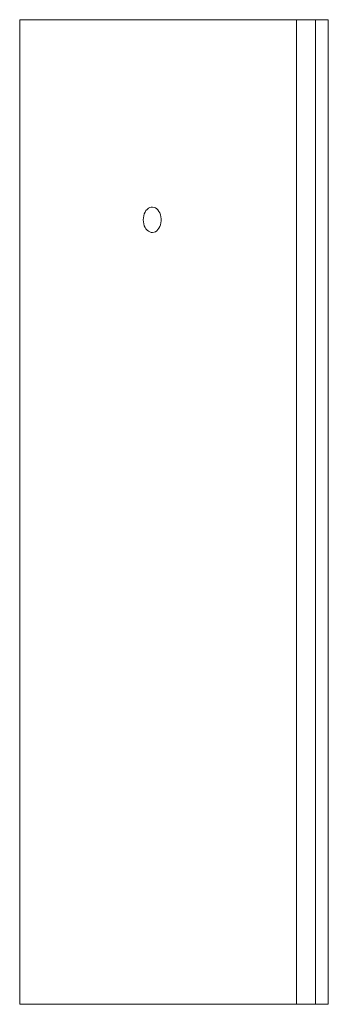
# Model space of a CAD drawing. Header units: metres. Extents: x 1166.927 to 1167.121, y 2164.283 to 2164.903.
import ezdxf

# ---------------------------------------------------------------- set-up
doc = ezdxf.new("R2010")
doc.units = ezdxf.units.M
doc.layers.add('SANINDUSA', color=3, linetype='Continuous')

msp = doc.modelspace()

# ---------------------------------------------------------------- linework, layer by layer
at = {"layer": 'SANINDUSA', "lineweight": 15}
for p, q in [((1166.92685, 2164.9027), (1166.92685, 2164.2827)), ((1167.10122, 2164.9027), (1166.92685, 2164.9027)), ((1167.11322, 2164.9027), (1167.10122, 2164.9027)), ((1167.10122, 2164.2827), (1167.10122, 2164.9027)), ((1167.11322, 2164.9027), (1167.11322, 2164.2827)), ((1167.11322, 2164.9027), (1167.11322, 2164.2827)), ((1167.12122, 2164.9027), (1167.11322, 2164.9027)), ((1167.12122, 2164.9027), (1167.12122, 2164.2827)), ((1167.10122, 2164.2827), (1166.92685, 2164.2827)), ((1167.11322, 2164.2827), (1167.10122, 2164.2827)), ((1167.12122, 2164.2827), (1167.11322, 2164.2827))]:
    msp.add_line(p, q, dxfattribs=at)
at = {"layer": 'SANINDUSA', "lineweight": 15, "flags": 128}
msp.add_lwpolyline([(1167.00465, 2164.7767), (1167.00472, 2164.77798), (1167.00494, 2164.77923), (1167.0053, 2164.78042), (1167.00578, 2164.78151), (1167.00639, 2164.78247), (1167.00709, 2164.78328), (1167.00788, 2164.78393), (1167.00873, 2164.78439), (1167.00962, 2164.78464), (1167.01053, 2164.78469), (1167.01144, 2164.78454), (1167.01231, 2164.78418), (1167.01313, 2164.78363), (1167.01388, 2164.7829), (1167.01454, 2164.78201), (1167.01509, 2164.78098), (1167.01551, 2164.77984), (1167.0158, 2164.77862), (1167.01594, 2164.77734), (1167.01594, 2164.77606), (1167.0158, 2164.77479), (1167.01551, 2164.77357), (1167.01509, 2164.77243), (1167.01454, 2164.7714), (1167.01388, 2164.7705), (1167.01313, 2164.76977), (1167.01231, 2164.76922), (1167.01144, 2164.76886), (1167.01053, 2164.76871), (1167.00962, 2164.76876), (1167.00873, 2164.76902), (1167.00788, 2164.76947), (1167.00709, 2164.77012), (1167.00639, 2164.77093), (1167.00578, 2164.7719), (1167.0053, 2164.77298), (1167.00494, 2164.77417), (1167.00472, 2164.77542), (1167.00465, 2164.7767)], dxfattribs=at)

doc.saveas('drawing.dxf')
